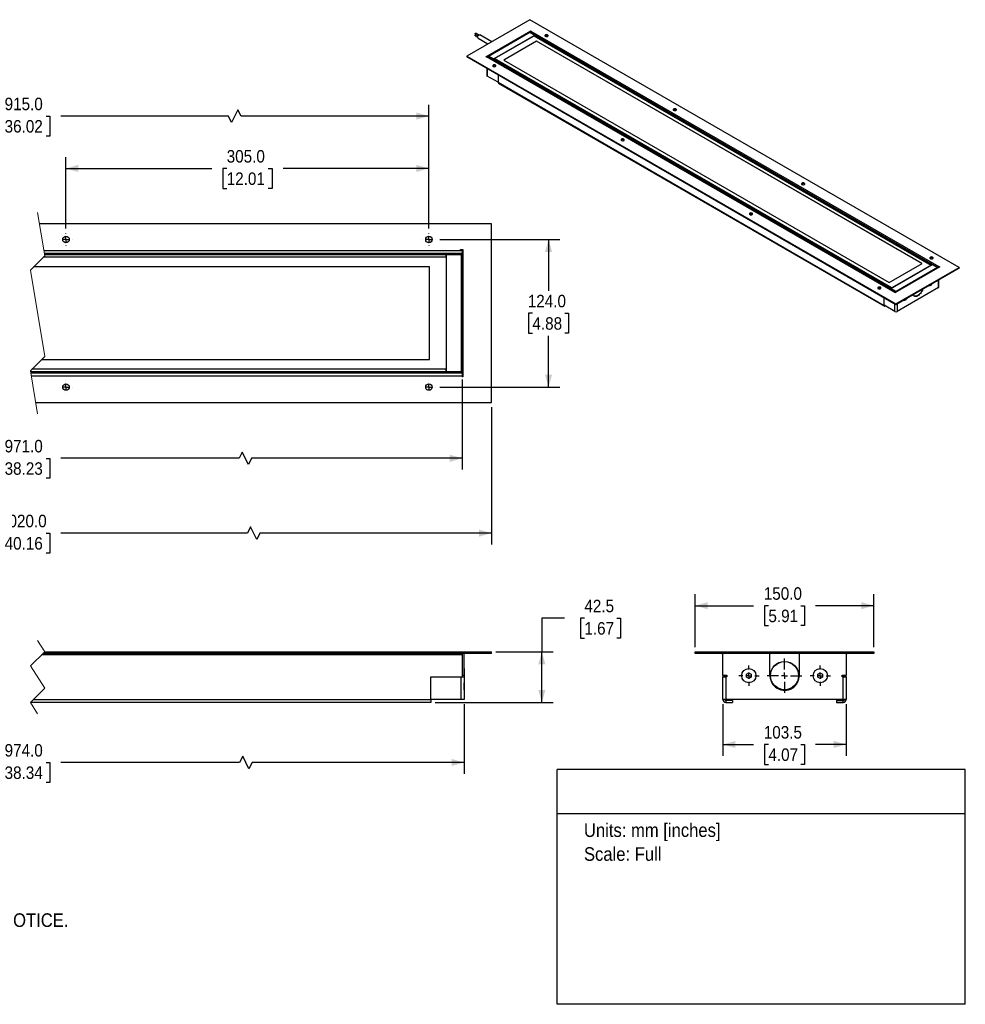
# Model space of a CAD drawing. Header units: millimetres. Extents: x 2 to 1295, y 0 to 827.
# Tile 2 of 2: x 501 to 1295, y 0 to 827. Entities that reach past the tile are written whole.
import ezdxf
from ezdxf.enums import TextEntityAlignment as Align

# ---------------------------------------------------------------- set-up
doc = ezdxf.new("R2010")
doc.units = ezdxf.units.MM
doc.header["$LTSCALE"] = 3
for name, pattern in [('SLD-Center', [19.05, 15.24, -1.27, 1.27, -1.27]), ('SLD-Dashed', [5.08, 2.54, 2.54]), ('SLD-Solid', [0])]:
    doc.linetypes.add(name, pattern=pattern)
doc.layers.add('CENTER', color=40, linetype='SLD-Center')
doc.layers.add('DIMENSIONS', color=140, linetype='SLD-Solid', lineweight=25)
doc.layers.add('TEXT', color=140, linetype='SLD-Solid', lineweight=25)
doc.layers.add('SLD-DEFPOINTS', color=7, linetype='Continuous', plot=False)
doc.layers.get('SLD-DEFPOINTS').off()
doc.styles.add('SLDTEXTSTYLE0', font='GOTHIC.TTF', dxfattribs={"width": 0.913})
doc.dimstyles.new('SLDDIMSTYLE0', dxfattribs={"dimtxt": 10.5, "dimasz": 10.5, "dimexe": 0, "dimexo": 0.0625, "dimgap": 2.625, "dimtad": 0, "dimtih": 1, "dimtoh": 1, "dimdec": 1, "dimrnd": 1e-09, "dimzin": 12, "dimdsep": 46, "dimtxsty": 'SLDTEXTSTYLE0', "dimsah": 1, "dimcen": 0.09, "dimadec": 0, "dimazin": 3, "dimtfac": 1, "dimtdec": 1, "dimtofl": 0, "dimtmove": 0, "dimatfit": 3, "dimfxl": 0, "dimfrac": 2, "dimtolj": 1, "dimtzin": 12, "dimarcsym": 0})
doc.dimstyles.new('SLDDIMSTYLE1', dxfattribs={"dimtxt": 10.5, "dimasz": 10.5, "dimexe": 0, "dimexo": 0.0625, "dimgap": 2.625, "dimtad": 0, "dimtih": 1, "dimtoh": 1, "dimdec": 1, "dimrnd": 1e-09, "dimzin": 4, "dimdsep": 46, "dimtxsty": 'SLDTEXTSTYLE0', "dimsah": 1, "dimcen": 0.09, "dimadec": 0, "dimazin": 1, "dimtfac": 1, "dimtdec": 1, "dimtofl": 0, "dimtmove": 0, "dimatfit": 3, "dimfxl": 0, "dimfrac": 2, "dimtolj": 1, "dimtzin": 12, "dimarcsym": 0})

# ---------------------------------------------------------------- blocks, each defined once
blk = doc.blocks.new('SW_NOTE_0')
at = {"layer": 'TEXT', "color": 0, "insert": (0, 14.6), "char_height": 11.43, "attachment_point": 1, "style": 'SLDTEXTSTYLE0'}
blk.add_mtext('Units: mm [inches]', dxfattribs=at)
blk = doc.blocks.new('SW_NOTE_0_1')
at = {"layer": 'TEXT', "color": 0, "insert": (0, 14.6), "char_height": 11.43, "attachment_point": 1, "style": 'SLDTEXTSTYLE0'}
blk.add_mtext('Scale: Full', dxfattribs=at)
blk = doc.blocks.new('Block1')
at = {"layer": 'TEXT'}
for p, q in [((1295.4, 197.28), (952.5, 197.28)), ((952.5, 0), (952.5, 197.28)), ((1295.4, 0), (1295.4, 197.28)), ((952.5, 160.18), (1295.4, 160.18)), ((1295.4, 0), (952.5, 0))]:
    blk.add_line(p, q, dxfattribs=at)
at = {"layer": 'TEXT', "color": 140}
for name, p in [('SW_NOTE_0', (974.96, 137.4)), ('SW_NOTE_0_1', (974.96, 117.37))]:
    blk.add_blockref(name, p, dxfattribs=at)
at = {"layer": 'TEXT', "color": 140, "style": 'SLDTEXTSTYLE0', "width": 0.913, "flags": 2}
for tag, height, p in [('AUTOATTR0', 12.7, (1071.55, 170.12)), ('AUTOATTR1_0', 14.29, (988.7, 89.65)), ('AUTOATTR1_1', 14.29, (999.69, 71.17)), ('AUTOATTR1_2', 14.29, (1093.3, 52.7))]:
    blk.add_attdef(tag, text='', height=height, dxfattribs=at).set_placement(p, align=Align.BOTTOM_LEFT)
blk = doc.blocks.new('SW_NOTE_0_2')
at = {"layer": 'TEXT', "color": 0, "char_height": 11.43, "attachment_point": 1, "style": 'SLDTEXTSTYLE0'}
for s, insert in [('NOTES:', (0, 14.6)), ('  1. DIMENSIONS CAN BE CHANGED BY MANUFACTURER WITHOUT NOTICE.', (0, -14.96)), ('  2. DIMENSIONS DO NOT IMPLY TOLERANCE.', (0, -44.52))]:
    blk.add_mtext(s, dxfattribs=dict(at, insert=insert))
blk = doc.blocks.new('_D')
at = {"layer": 'DIMENSIONS'}
for p, q in [((958.64, 324.41), (939.59, 324.41)), ((939.59, 324.41), (939.59, 296.09)), ((975.3, 324.33), (972.1, 324.33)), ((972.1, 324.33), (972.1, 307.66)), ((1002.46, 324.33), (1005.66, 324.33)), ((1005.66, 324.33), (1005.66, 307.66)), ((972.1, 307.66), (975.3, 307.66)), ((1005.66, 307.66), (1002.46, 307.66)), ((901.04, 296.09), (949.12, 296.09)), ((939.59, 253.59), (939.59, 296.09)), ((850.04, 253.59), (949.12, 253.59))]:
    blk.add_line(p, q, dxfattribs=at)
for points in [[(939.59, 296.09), (936.59, 285.59), (942.59, 285.59)], [(939.59, 253.59), (942.59, 264.09), (936.59, 264.09)]]:
    blk.add_solid(points, dxfattribs=at)
at = {"layer": 'DIMENSIONS', "char_height": 10.5, "attachment_point": 1, "style": 'SLDTEXTSTYLE0'}
for s, insert in [('42.5', (975.3, 339.87)), ('1.67', (975.3, 321.07))]:
    blk.add_mtext(s, dxfattribs=dict(at, insert=insert))
blk = doc.blocks.new('_D_1')
at = {"layer": 'DIMENSIONS'}
for p, q in [((137.01, 252.28), (137.01, 193.63)), ((874.19, 252.28), (874.19, 193.63)), ((688.2, 208.41), (685.57, 203.16)), ((693.45, 197.91), (688.2, 208.41)), ((137.01, 203.16), (475.74, 203.16)), ((488.15, 203.08), (484.95, 203.08)), ((484.95, 203.08), (484.95, 186.41)), ((523.06, 203.08), (526.26, 203.08)), ((526.26, 203.08), (526.26, 186.41)), ((685.57, 203.16), (535.46, 203.16)), ((696.07, 203.16), (693.45, 197.91)), ((874.19, 203.16), (696.07, 203.16)), ((484.95, 186.41), (488.15, 186.41)), ((526.26, 186.41), (523.06, 186.41))]:
    blk.add_line(p, q, dxfattribs=at)
for points in [[(137.01, 203.16), (147.51, 200.16), (147.51, 206.16)], [(874.19, 203.16), (863.69, 206.16), (863.69, 200.16)]]:
    blk.add_solid(points, dxfattribs=at)
at = {"layer": 'DIMENSIONS', "char_height": 10.5, "attachment_point": 1, "style": 'SLDTEXTSTYLE0'}
for s, insert in [('974.0', (488.15, 218.62)), ('38.34', (488.15, 199.82))]:
    blk.add_mtext(s, dxfattribs=dict(at, insert=insert))
blk = doc.blocks.new('_D_3')
at = {"layer": 'DIMENSIONS'}
for p, q in [((1068.51, 299.9), (1068.51, 344.42)), ((1218.51, 299.9), (1218.51, 344.42)), ((1068.51, 334.89), (1117.53, 334.89)), ((1129.94, 334.81), (1126.74, 334.81)), ((1126.74, 334.81), (1126.74, 318.14)), ((1157.09, 334.81), (1160.29, 334.81)), ((1160.29, 334.81), (1160.29, 318.14)), ((1218.51, 334.89), (1169.5, 334.89)), ((1126.74, 318.14), (1129.94, 318.14)), ((1160.29, 318.14), (1157.09, 318.14))]:
    blk.add_line(p, q, dxfattribs=at)
for points in [[(1068.51, 334.89), (1079.01, 331.89), (1079.01, 337.89)], [(1218.51, 334.89), (1208.01, 337.89), (1208.01, 331.89)]]:
    blk.add_solid(points, dxfattribs=at)
at = {"layer": 'DIMENSIONS', "char_height": 10.5, "attachment_point": 1, "style": 'SLDTEXTSTYLE0'}
for s, insert in [('150.0', (1126.06, 350.36)), ('5.91', (1129.94, 331.55))]:
    blk.add_mtext(s, dxfattribs=dict(at, insert=insert))
blk = doc.blocks.new('_D_4')
at = {"layer": 'DIMENSIONS'}
for p, q in [((1091.76, 252.28), (1091.76, 208.79)), ((1195.26, 252.28), (1195.26, 208.79)), ((1091.76, 218.32), (1117.53, 218.32)), ((1129.94, 218.24), (1126.74, 218.24)), ((1126.74, 218.24), (1126.74, 201.57)), ((1157.09, 218.24), (1160.29, 218.24)), ((1160.29, 218.24), (1160.29, 201.57)), ((1195.26, 218.32), (1169.5, 218.32)), ((1126.74, 201.57), (1129.94, 201.57)), ((1160.29, 201.57), (1157.09, 201.57))]:
    blk.add_line(p, q, dxfattribs=at)
for points in [[(1091.76, 218.32), (1102.26, 215.32), (1102.26, 221.32)], [(1195.26, 218.32), (1184.76, 221.32), (1184.76, 215.32)]]:
    blk.add_solid(points, dxfattribs=at)
at = {"layer": 'DIMENSIONS', "char_height": 10.5, "attachment_point": 1, "style": 'SLDTEXTSTYLE0'}
for s, insert in [('103.5', (1126.06, 233.78)), ('4.07', (1129.94, 214.98))]:
    blk.add_mtext(s, dxfattribs=dict(at, insert=insert))
blk = doc.blocks.new('SW_CENTERMARKSYMBOL_0')
at = {"layer": 'CENTER', "color": 0}
for p, q in [((0, 5.08), (0, 8.54)), ((-5.08, 0), (-8.54, 0)), ((0, 0), (-2.54, 0)), ((0, 0), (0, 2.54)), ((0, 0), (0, -2.54)), ((0, 0), (2.54, 0)), ((5.08, 0), (8.54, 0)), ((0, -5.08), (0, -8.54))]:
    blk.add_line(p, q, dxfattribs=at)
blk = doc.blocks.new('SW_CENTERMARKSYMBOL_1')
at = {"layer": 'CENTER', "color": 0}
for p, q in [((0, 5.08), (0, 14.54)), ((-5.08, 0), (-14.54, 0)), ((0, 0), (-2.54, 0)), ((0, 0), (0, 2.54)), ((0, 0), (0, -2.54)), ((0, 0), (2.54, 0)), ((5.08, 0), (14.54, 0)), ((0, -5.08), (0, -14.54))]:
    blk.add_line(p, q, dxfattribs=at)
blk = doc.blocks.new('SW_CENTERMARKSYMBOL_2')
at = {"layer": 'CENTER', "color": 0}
for p, q in [((0, 5.08), (0, 8.54)), ((-5.08, 0), (-8.54, 0)), ((0, 0), (-2.54, 0)), ((0, 0), (0, 2.54)), ((0, 0), (0, -2.54)), ((0, 0), (2.54, 0)), ((5.08, 0), (8.54, 0)), ((0, -5.08), (0, -8.54))]:
    blk.add_line(p, q, dxfattribs=at)
blk = doc.blocks.new('_D_5')
at = {"layer": 'DIMENSIONS'}
for p, q in [((114.01, 501.77), (114.01, 386.3)), ((897.23, 501.77), (897.23, 386.3)), ((694.84, 401.07), (692.21, 395.82)), ((700.09, 390.57), (694.84, 401.07)), ((114.01, 395.82), (475.76, 395.82)), ((488.16, 395.74), (484.97, 395.74)), ((484.97, 395.74), (484.97, 379.07)), ((523.08, 395.74), (526.28, 395.74)), ((526.28, 395.74), (526.28, 379.07)), ((692.21, 395.82), (535.48, 395.82)), ((702.71, 395.82), (700.09, 390.57)), ((897.23, 395.82), (702.71, 395.82)), ((484.97, 379.07), (488.16, 379.07)), ((526.28, 379.07), (523.08, 379.07))]:
    blk.add_line(p, q, dxfattribs=at)
for points in [[(114.01, 395.82), (124.51, 392.82), (124.51, 398.82)], [(897.23, 395.82), (886.73, 398.82), (886.73, 392.82)]]:
    blk.add_solid(points, dxfattribs=at)
at = {"layer": 'DIMENSIONS', "char_height": 10.5, "attachment_point": 1, "style": 'SLDTEXTSTYLE0'}
for s, insert in [('1020.0', (484.29, 411.29)), ('40.16', (488.16, 392.48))]:
    blk.add_mtext(s, dxfattribs=dict(at, insert=insert))
blk = doc.blocks.new('_D_6')
at = {"layer": 'DIMENSIONS'}
for p, q in [((138.51, 524.02), (138.51, 449.17)), ((872.69, 525.02), (872.69, 449.17)), ((687.81, 463.94), (685.19, 458.69)), ((693.06, 453.44), (687.81, 463.94)), ((138.51, 458.69), (475.74, 458.69)), ((488.15, 458.61), (484.95, 458.61)), ((484.95, 458.61), (484.95, 441.94)), ((523.06, 458.61), (526.26, 458.61)), ((526.26, 458.61), (526.26, 441.94)), ((685.19, 458.69), (535.46, 458.69)), ((695.69, 458.69), (693.06, 453.44)), ((872.69, 458.69), (695.69, 458.69)), ((484.95, 441.94), (488.15, 441.94)), ((526.26, 441.94), (523.06, 441.94))]:
    blk.add_line(p, q, dxfattribs=at)
for points in [[(138.51, 458.69), (149.01, 455.69), (149.01, 461.69)], [(872.69, 458.69), (862.19, 461.69), (862.19, 455.69)]]:
    blk.add_solid(points, dxfattribs=at)
at = {"layer": 'DIMENSIONS', "char_height": 10.5, "attachment_point": 1, "style": 'SLDTEXTSTYLE0'}
for s, insert in [('971.0', (488.15, 474.16)), ('38.23', (488.15, 455.35))]:
    blk.add_mtext(s, dxfattribs=dict(at, insert=insert))
blk = doc.blocks.new('_D_7')
at = {"layer": 'DIMENSIONS'}
for p, q in [((166.51, 651.68), (166.51, 755.71)), ((844.73, 651.68), (844.73, 755.71)), ((166.51, 746.18), (475.76, 746.18)), ((488.16, 746.1), (484.97, 746.1)), ((484.97, 746.1), (484.97, 729.43)), ((523.08, 746.1), (526.28, 746.1)), ((526.28, 746.1), (526.28, 729.43)), ((676.31, 746.18), (535.48, 746.18)), ((678.93, 740.93), (676.31, 746.18)), ((684.18, 751.43), (678.93, 740.93)), ((686.81, 746.18), (684.18, 751.43)), ((844.73, 746.18), (686.81, 746.18)), ((484.97, 729.43), (488.16, 729.43)), ((526.28, 729.43), (523.08, 729.43))]:
    blk.add_line(p, q, dxfattribs=at)
for points in [[(166.51, 746.18), (177.01, 743.18), (177.01, 749.18)], [(844.73, 746.18), (834.23, 749.18), (834.23, 743.18)]]:
    blk.add_solid(points, dxfattribs=at)
at = {"layer": 'DIMENSIONS', "char_height": 10.5, "attachment_point": 1, "style": 'SLDTEXTSTYLE0'}
for s, insert in [('915.0', (488.16, 761.65)), ('36.02', (488.16, 742.85))]:
    blk.add_mtext(s, dxfattribs=dict(at, insert=insert))
blk = doc.blocks.new('_D_8')
at = {"layer": 'DIMENSIONS'}
for p, q in [((853.83, 642.58), (954.75, 642.58)), ((945.23, 642.58), (945.23, 599.46)), ((931.65, 580.5), (928.45, 580.5)), ((928.45, 580.5), (928.45, 563.83)), ((958.81, 580.5), (962, 580.5)), ((962, 580.5), (962, 563.83)), ((928.45, 563.83), (931.65, 563.83)), ((962, 563.83), (958.81, 563.83)), ((945.23, 518.58), (945.23, 561.69)), ((853.83, 518.58), (954.75, 518.58))]:
    blk.add_line(p, q, dxfattribs=at)
for points in [[(945.23, 642.58), (942.23, 632.08), (948.23, 632.08)], [(945.23, 518.58), (948.23, 529.08), (942.23, 529.08)]]:
    blk.add_solid(points, dxfattribs=at)
at = {"layer": 'DIMENSIONS', "char_height": 10.5, "attachment_point": 1, "style": 'SLDTEXTSTYLE0'}
for s, insert in [('124.0', (927.77, 596.04)), ('4.88', (931.65, 577.24))]:
    blk.add_mtext(s, dxfattribs=dict(at, insert=insert))
blk = doc.blocks.new('_D_11')
at = {"layer": 'DIMENSIONS'}
for p, q in [((539.73, 651.68), (539.73, 711.72)), ((844.73, 651.68), (844.73, 711.72)), ((539.73, 702.2), (662.37, 702.2)), ((674.77, 702.11), (671.57, 702.11)), ((671.57, 702.11), (671.57, 685.45)), ((709.68, 702.11), (712.88, 702.11)), ((712.88, 702.11), (712.88, 685.45)), ((844.73, 702.2), (722.09, 702.2)), ((671.57, 685.45), (674.77, 685.45)), ((712.88, 685.45), (709.68, 685.45))]:
    blk.add_line(p, q, dxfattribs=at)
for points in [[(539.73, 702.2), (550.23, 699.2), (550.23, 705.2)], [(844.73, 702.2), (834.23, 705.2), (834.23, 699.2)]]:
    blk.add_solid(points, dxfattribs=at)
at = {"layer": 'DIMENSIONS', "char_height": 10.5, "attachment_point": 1, "style": 'SLDTEXTSTYLE0'}
for s, insert in [('305.0', (674.77, 717.66)), ('12.01', (674.77, 698.86))]:
    blk.add_mtext(s, dxfattribs=dict(at, insert=insert))
blk = doc.blocks.new('SW_CENTERMARKSYMBOL_7')
at = {"layer": 'CENTER', "color": 0}
for p, q in [((-5.08, 0), (-5.29, 0)), ((0, 0), (-2.54, 0)), ((0, 5.08), (0, 5.29)), ((0, 0), (0, 2.54)), ((0, 0), (0, -2.54)), ((0, 0), (2.54, 0)), ((5.08, 0), (5.29, 0)), ((0, -5.08), (0, -5.29))]:
    blk.add_line(p, q, dxfattribs=at)
blk = doc.blocks.new('SW_CENTERMARKSYMBOL_8')
at = {"layer": 'CENTER', "color": 0}
for p, q in [((-5.08, 0), (-5.29, 0)), ((0, 0), (-2.54, 0)), ((0, 5.08), (0, 5.29)), ((0, 0), (0, 2.54)), ((0, 0), (0, -2.54)), ((0, 0), (2.54, 0)), ((5.08, 0), (5.29, 0)), ((0, -5.08), (0, -5.29))]:
    blk.add_line(p, q, dxfattribs=at)
blk = doc.blocks.new('SW_CENTERMARKSYMBOL_9')
at = {"layer": 'CENTER', "color": 0}
for p, q in [((-5.08, 0), (-5.29, 0)), ((0, 0), (-2.54, 0)), ((0, 5.08), (0, 5.29)), ((0, 0), (0, 2.54)), ((0, 0), (0, -2.54)), ((0, 0), (2.54, 0)), ((5.08, 0), (5.29, 0)), ((0, -5.08), (0, -5.29))]:
    blk.add_line(p, q, dxfattribs=at)
blk = doc.blocks.new('SW_CENTERMARKSYMBOL_10')
at = {"layer": 'CENTER', "color": 0}
for p, q in [((-5.08, 0), (-5.29, 0)), ((0, 0), (-2.54, 0)), ((0, 5.08), (0, 5.29)), ((0, 0), (0, 2.54)), ((0, 0), (0, -2.54)), ((0, 0), (2.54, 0)), ((5.08, 0), (5.29, 0)), ((0, -5.08), (0, -5.29))]:
    blk.add_line(p, q, dxfattribs=at)

msp = doc.modelspace()

# ---------------------------------------------------------------- linework, layer by layer
for p, q in [((929.52, 827.18), (876.48, 796.56)), ((1290.14, 618.99), (929.52, 827.18)), ((883.65, 814.95), (885.97, 813.61)), ((883.65, 813.64), (885.61, 812.5)), ((886.72, 814.38), (884.17, 815.85)), ((885.92, 813.53), (884.17, 814.54)), ((885.94, 811.71), (894.33, 806.86)), ((897.53, 808.71), (887.54, 814.48)), ((892.57, 796.05), (930.4, 817.89)), ((929.61, 816.82), (893.73, 796.11)), ((894.62, 796.6), (929.41, 816.69)), ((932.98, 813.73), (899.77, 794.55)), ((899.82, 794.52), (933.05, 813.71)), ((929.41, 816.69), (933.64, 814.25)), ((933.76, 814.3), (929.6, 816.7)), ((930.31, 817.63), (930.58, 817.79)), ((930.31, 817.63), (1273.08, 619.76)), ((930.4, 817.89), (930.58, 817.79)), ((930.4, 817.89), (930.4, 817.69)), ((933.67, 814.27), (932.88, 813.81)), ((932.88, 813.81), (932.88, 813.79)), ((1266.81, 621.03), (932.88, 813.81)), ((933.05, 813.71), (1266.81, 621.03)), ((933.67, 814.27), (1267.6, 621.49)), ((1267.79, 621.51), (933.86, 814.29)), ((907.18, 803.85), (907.16, 803.86)), ((935.17, 809.22), (907.6, 793.3)), ((935.17, 809.17), (907.63, 793.27)), ((909.15, 804.99), (909.14, 805)), ((915.46, 808.63), (915.46, 808.65)), ((915.82, 808.86), (915.83, 808.85)), ((1259.03, 622.26), (935.17, 809.22)), ((935.17, 809.17), (935.17, 809.22)), ((1258.99, 622.24), (935.17, 809.17)), ((876.48, 796.56), (876.48, 795.95)), ((876.48, 796.56), (1237.11, 588.38)), ((1237.11, 587.76), (876.48, 795.95)), ((892.75, 795.95), (892.57, 796.05)), ((892.75, 795.95), (893.01, 796.1)), ((1236.31, 597.92), (893.01, 796.1)), ((1236.86, 598.03), (893.64, 796.16)), ((893.91, 796.01), (894.36, 796.26)), ((894.36, 796.35), (894.36, 796.14)), ((894.36, 795.75), (894.36, 796.14)), ((894.36, 796.14), (898.58, 793.7)), ((894.45, 796.5), (894.62, 796.6)), ((898.85, 794.16), (894.62, 796.6)), ((899.64, 794.62), (898.85, 794.16)), ((1232.78, 601.39), (898.85, 794.16)), ((1233.57, 601.85), (899.64, 794.62)), ((1233.57, 601.85), (899.82, 794.52)), ((893.35, 786.21), (893.35, 780.28)), ((893.72, 786), (893.72, 779.77)), ((898.58, 793.7), (1232.51, 600.93)), ((898.58, 793.7), (898.58, 793.31)), ((907.6, 793.3), (1231.45, 606.34)), ((902.74, 774.57), (893.72, 779.77)), ((902.74, 780.79), (902.74, 774.57)), ((902.74, 774.57), (1227.3, 587.2)), ((903, 773.99), (1227.56, 586.63)), ((897.23, 655.58), (517.4, 655.58)), ((897.23, 505.58), (897.23, 655.58)), ((521.09, 633.33), (871.23, 633.33)), ((872.69, 630.83), (521.5, 630.83)), ((859.23, 630.58), (521.54, 630.58)), ((521.66, 629.83), (859.23, 629.83)), ((846.23, 630.58), (846.23, 630.83)), ((859.23, 629.83), (859.23, 630.58)), ((859.23, 630.33), (859.43, 630.53)), ((859.23, 627.58), (859.23, 629.83)), ((859.43, 629.78), (859.23, 629.78)), ((859.43, 629.78), (859.43, 630.53)), ((871.73, 630.53), (859.43, 630.53)), ((859.43, 629.78), (871.73, 629.78)), ((859.43, 531.38), (859.43, 629.78)), ((871.23, 634.08), (873.23, 634.08)), ((871.23, 633.33), (871.23, 634.08)), ((871.23, 633.33), (872.73, 633.33)), ((871.73, 630.53), (871.73, 629.78)), ((872.23, 630.03), (871.73, 630.53)), ((871.73, 629.78), (871.73, 531.38)), ((872.23, 629.78), (871.73, 629.78)), ((872.23, 629.78), (872.23, 630.03)), ((872.23, 531.38), (872.23, 629.78)), ((872.69, 631.03), (872.69, 592.82)), ((872.73, 633.33), (872.73, 631.03)), ((872.73, 632.33), (873.23, 632.33)), ((873.23, 634.08), (873.23, 527.08)), ((859.23, 627.58), (520.57, 627.58)), ((859.23, 627.58), (859.23, 533.58)), ((1231.45, 606.34), (1259.03, 622.26)), ((1232.87, 601.34), (1267.66, 621.42)), ((1266.81, 621.03), (1233.57, 601.85)), ((1266.81, 621.03), (1267.6, 621.49)), ((1266.81, 620.93), (1266.81, 621.03)), ((1267.66, 621.42), (1272.01, 618.91)), ((1272.19, 618.93), (1267.84, 621.44)), ((845.23, 619.58), (512.57, 619.58)), ((845.23, 541.58), (845.23, 619.58)), ((872.69, 615.08), (872.23, 614.61)), ((1274.06, 619.5), (1236.23, 597.66)), ((1237.11, 588.38), (1290.14, 618.99)), ((1290.14, 618.38), (1237.11, 587.76)), ((1272.01, 618.91), (1237.22, 598.83)), ((1237.39, 598.52), (1272.18, 618.6)), ((1272.18, 618.6), (1272.01, 618.91)), ((1272.27, 618.55), (1272.27, 618.76)), ((1272.27, 618.55), (1272.27, 618.47)), ((1273.08, 619.76), (1273.35, 619.91)), ((1273.08, 619.76), (1273.61, 619.45)), ((1273.35, 619.91), (1274.06, 619.5)), ((1273.35, 619.91), (1273.35, 619.6)), ((1273.61, 619.25), (1273.61, 619.45)), ((1290.14, 618.99), (1290.14, 618.38)), ((872.23, 606.54), (872.69, 606.08)), ((1272.89, 602.11), (1272.89, 608.42)), ((1273.26, 602.62), (1273.26, 608.63)), ((1232.51, 600.54), (1232.51, 600.93)), ((1232.6, 600.96), (1232.6, 600.88)), ((1232.6, 600.88), (1236.95, 598.37)), ((1232.6, 600.48), (1232.6, 600.88)), ((1232.78, 601.39), (1233.57, 601.85)), ((1232.8, 601.3), (1232.87, 601.34)), ((1237.22, 598.83), (1232.87, 601.34)), ((1233.57, 601.85), (1233.57, 601.75)), ((1236.31, 597.92), (1236.05, 597.77)), ((1236.23, 597.66), (1236.05, 597.77)), ((1237.3, 598.37), (1236.95, 598.37)), ((1236.95, 598.37), (1236.95, 598.08)), ((1237.22, 598.83), (1237.39, 598.52)), ((1237.3, 598.29), (1237.3, 598.37)), ((1272.89, 602.11), (1238.07, 582)), ((1264.69, 603.69), (1264.69, 603.68)), ((873.23, 592.58), (872.23, 592.58)), ((872.69, 592.82), (873.23, 592.82)), ((872.69, 592.58), (872.69, 592.82)), ((1227.28, 587.21), (1227.28, 593.44)), ((1227.3, 587.2), (1227.3, 593.43)), ((1236.3, 582), (1236.3, 588.23)), ((1237.11, 587.76), (1237.11, 588.38)), ((1238.07, 588.32), (1238.07, 582)), ((1243.48, 591.44), (1243.48, 591.44)), ((1251.87, 595.38), (1252.42, 595.06)), ((1252.16, 595.09), (1252.59, 594.97)), ((1255.42, 595.36), (1255.49, 595.4)), ((1236.3, 582), (1227.28, 587.21)), ((1228.18, 586.69), (1228.18, 586.69)), ((1228.18, 586.69), (1228.18, 586.69)), ((872.23, 568.58), (873.23, 568.58)), ((872.69, 568.33), (872.69, 568.58)), ((873.23, 568.33), (872.69, 568.33)), ((872.69, 568.33), (872.69, 530.12)), ((872.69, 555.08), (872.23, 554.61)), ((872.23, 546.54), (872.69, 546.08)), ((519.09, 541.58), (845.23, 541.58)), ((859.23, 531.33), (509.99, 531.33)), ((510.12, 530.58), (859.23, 530.58)), ((872.69, 530.33), (510.16, 530.33)), ((859.23, 533.58), (511.09, 533.58)), ((846.23, 530.58), (846.23, 530.33)), ((859.23, 531.33), (859.23, 533.58)), ((859.23, 531.38), (859.43, 531.38)), ((859.23, 530.58), (859.23, 531.33)), ((859.23, 530.83), (859.43, 530.63)), ((871.73, 531.38), (859.43, 531.38)), ((859.43, 530.63), (859.43, 531.38)), ((859.43, 530.63), (871.73, 530.63)), ((871.73, 531.38), (872.23, 531.38)), ((871.73, 531.38), (871.73, 530.63)), ((872.23, 531.13), (871.73, 530.63)), ((872.23, 531.13), (872.23, 531.38)), ((872.73, 530.12), (872.73, 527.83)), ((872.73, 527.83), (510.57, 527.83)), ((873.23, 528.83), (872.73, 528.83)), ((872.73, 527.83), (872.73, 527.08)), ((873.23, 527.08), (872.73, 527.08)), ((514.25, 505.58), (897.23, 505.58)), ((872.73, 293.59), (519.19, 293.59)), ((897.23, 294.59), (520.19, 294.59)), ((521.69, 296.09), (897.23, 296.09)), ((872.69, 293.59), (872.69, 276.59)), ((872.73, 294.59), (872.73, 293.59)), ((872.73, 293.59), (872.73, 275.09)), ((874.19, 276.59), (874.19, 294.59)), ((897.23, 294.59), (897.23, 296.09)), ((1068.51, 294.59), (1068.51, 296.09)), ((1068.51, 296.09), (1218.51, 296.09)), ((1218.51, 294.59), (1068.51, 294.59)), ((1091.76, 276.59), (1091.76, 294.59)), ((1131.27, 276.34), (1131.27, 294.59)), ((1155.75, 294.59), (1155.75, 276.59)), ((1195.26, 294.59), (1195.26, 276.59)), ((1218.51, 296.09), (1218.51, 294.59)), ((874.23, 287.89), (874.19, 287.93)), ((874.49, 282.09), (874.19, 282.09)), ((874.23, 282.09), (874.23, 287.89)), ((874.49, 276.09), (874.49, 282.09)), ((846.19, 275.09), (871.69, 275.09)), ((846.19, 256.09), (846.19, 275.09)), ((846.23, 275.09), (872.73, 275.09)), ((846.23, 256.09), (846.23, 275.09)), ((871.69, 256.09), (871.69, 275.09)), ((872.69, 276.59), (874.19, 276.59)), ((872.73, 275.09), (874.19, 275.09)), ((874.19, 276.59), (874.19, 275.09)), ((874.19, 275.09), (874.19, 256.09)), ((874.49, 270.09), (874.49, 276.09)), ((1091.76, 276.59), (1095.01, 276.59)), ((1091.76, 276.59), (1091.76, 275.09)), ((1091.76, 256.09), (1091.76, 275.09)), ((1091.76, 275.09), (1091.99, 275.09)), ((1091.99, 275.09), (1094.26, 275.09)), ((1093.26, 275.09), (1093.26, 276.59)), ((1093.51, 275.09), (1093.51, 276.59)), ((1093.56, 276.59), (1093.56, 275.09)), ((1094.06, 275.09), (1094.06, 276.59)), ((1094.26, 275.09), (1094.26, 256.09)), ((1095.01, 275.09), (1094.26, 275.09)), ((1095.01, 276.59), (1095.01, 275.09)), ((1111.51, 277.25), (1113.51, 278.4)), ((1111.51, 274.94), (1111.51, 277.25)), ((1113.51, 273.78), (1111.51, 274.94)), ((1113.51, 278.4), (1115.51, 277.25)), ((1115.51, 274.94), (1113.51, 273.78)), ((1115.51, 277.25), (1115.51, 274.94)), ((1171.51, 277.25), (1173.51, 278.4)), ((1171.51, 274.94), (1171.51, 277.25)), ((1173.51, 273.78), (1171.51, 274.94)), ((1173.51, 278.4), (1175.51, 277.25)), ((1175.51, 274.94), (1173.51, 273.78)), ((1175.51, 277.25), (1175.51, 274.94)), ((1192.01, 275.09), (1192.01, 276.59)), ((1192.01, 276.59), (1195.26, 276.59)), ((1192.76, 275.09), (1192.01, 275.09)), ((1192.76, 256.09), (1192.76, 275.09)), ((1192.76, 275.09), (1195.04, 275.09)), ((1192.96, 276.59), (1192.96, 275.09)), ((1193.46, 275.09), (1193.46, 276.59)), ((1193.51, 276.59), (1193.51, 275.09)), ((1193.76, 276.59), (1193.76, 275.09)), ((1195.04, 275.09), (1195.26, 275.09)), ((1195.26, 275.09), (1195.26, 276.59)), ((1195.26, 275.09), (1195.26, 256.09)), ((874.19, 270.09), (874.49, 270.09)), ((874.23, 264.29), (874.23, 270.09)), ((874.19, 264.25), (874.23, 264.29)), ((846.23, 253.59), (509.97, 253.59)), ((512.47, 256.09), (846.23, 256.09)), ((871.69, 256.09), (846.19, 256.09)), ((846.23, 256.09), (846.23, 253.59)), ((874.19, 256.09), (871.69, 256.09)), ((1094.26, 256.09), (1091.76, 256.09)), ((1192.76, 256.09), (1094.26, 256.09)), ((1099.76, 255.09), (1094.26, 255.09)), ((1094.26, 255.09), (1094.26, 253.59)), ((1094.26, 253.59), (1099.76, 253.59)), ((1099.76, 255.09), (1099.76, 253.59)), ((1187.26, 255.09), (1187.26, 253.59)), ((1187.26, 255.09), (1192.76, 255.09)), ((1187.26, 253.59), (1192.76, 253.59)), ((1195.26, 256.09), (1192.76, 256.09)), ((1192.76, 253.59), (1192.76, 255.09))]:
    msp.add_line(p, q)
at = {"color": 7, "linetype": 'SLD-Dashed', "lineweight": 18}
for p, q in [((515.83, 665.1), (521.83, 628.84)), ((521.83, 628.84), (509.83, 616.84)), ((509.83, 616.84), (521.83, 544.31)), ((521.83, 544.31), (509.83, 532.31)), ((509.83, 532.31), (515.83, 496.05)), ((515.83, 305.62), (521.83, 296.23)), ((521.83, 296.23), (509.83, 284.23)), ((509.83, 284.23), (521.83, 265.46)), ((521.83, 265.46), (509.83, 253.46)), ((509.83, 253.46), (515.83, 244.07))]:
    msp.add_line(p, q, dxfattribs=at)
at = {"flags": 128}
for points in [[(883.65, 814.95), (883.65, 814.95), (883.57, 815.04), (883.54, 815.19), (883.57, 815.37), (883.65, 815.55), (883.77, 815.71), (883.91, 815.83), (884.05, 815.88), (884.17, 815.85)], [(883.65, 813.64), (883.65, 813.64), (883.57, 813.73), (883.54, 813.88), (883.57, 814.05), (883.65, 814.24), (883.77, 814.4), (883.91, 814.51), (884.05, 814.56), (884.17, 814.54)], [(885.61, 812.44), (885.68, 812.93), (885.87, 813.43), (886.17, 813.9), (886.54, 814.27), (886.94, 814.49), (887.3, 814.55), (887.54, 814.48)], [(942.51, 814.37), (942.23, 814.13), (942.11, 813.84), (942.18, 813.56), (942.43, 813.3), (942.81, 813.11), (943.29, 813.02), (943.8, 813.03), (944.26, 813.15), (944.62, 813.36), (944.82, 813.63), (944.85, 813.92), (944.68, 814.19), (944.36, 814.42), (943.92, 814.56), (943.42, 814.6), (942.93, 814.53), (942.51, 814.37)], [(942.51, 813.76), (942.23, 813.52), (942.21, 813.5)], [(907.71, 804.16), (907.17, 803.85), (907.13, 803.82)], [(898.67, 789.06), (898.38, 788.82), (898.27, 788.54), (898.34, 788.25), (898.58, 787.99), (898.97, 787.81), (899.45, 787.71), (899.96, 787.73), (900.42, 787.84), (900.78, 788.05), (900.98, 788.32), (901, 788.61), (900.84, 788.88), (900.52, 789.11), (900.08, 789.25), (899.58, 789.29), (899.09, 789.22), (898.67, 789.06)], [(898.67, 788.45), (898.38, 788.21), (898.37, 788.19)], [(1050.34, 752.12), (1050.06, 751.88), (1049.94, 751.59), (1050.01, 751.3), (1050.26, 751.05), (1050.65, 750.86), (1051.13, 750.77), (1051.63, 750.78), (1052.09, 750.9), (1052.45, 751.11), (1052.66, 751.37), (1052.68, 751.67), (1052.52, 751.94), (1052.2, 752.17), (1051.75, 752.31), (1051.25, 752.35), (1050.76, 752.28), (1050.34, 752.12)], [(1050.34, 751.51), (1050.06, 751.26), (1050.05, 751.25)], [(1006.5, 726.81), (1006.22, 726.57), (1006.1, 726.28), (1006.17, 726), (1006.42, 725.74), (1006.81, 725.55), (1007.29, 725.46), (1007.79, 725.47), (1008.25, 725.59), (1008.61, 725.8), (1008.81, 726.07), (1008.84, 726.36), (1008.68, 726.63), (1008.35, 726.86), (1007.91, 727), (1007.41, 727.04), (1006.92, 726.97), (1006.5, 726.81)], [(1006.5, 726.2), (1006.22, 725.96), (1006.21, 725.94)], [(1158.18, 689.87), (1157.89, 689.63), (1157.78, 689.34), (1157.85, 689.05), (1158.09, 688.8), (1158.48, 688.61), (1158.96, 688.52), (1159.47, 688.53), (1159.93, 688.65), (1160.29, 688.86), (1160.49, 689.12), (1160.51, 689.41), (1160.35, 689.69), (1160.03, 689.92), (1159.59, 690.06), (1159.09, 690.1), (1158.6, 690.03), (1158.18, 689.87)], [(1158.18, 689.25), (1157.89, 689.01), (1157.88, 689)], [(1114.34, 664.56), (1114.05, 664.32), (1113.94, 664.03), (1114.01, 663.74), (1114.25, 663.49), (1114.64, 663.3), (1115.12, 663.21), (1115.63, 663.22), (1116.09, 663.34), (1116.44, 663.55), (1116.65, 663.81), (1116.67, 664.11), (1116.51, 664.38), (1116.19, 664.61), (1115.75, 664.75), (1115.25, 664.79), (1114.75, 664.72), (1114.34, 664.56)], [(1114.34, 663.95), (1114.05, 663.7), (1114.04, 663.69)], [(1266.01, 627.62), (1265.73, 627.37), (1265.61, 627.09), (1265.68, 626.8), (1265.93, 626.55), (1266.32, 626.36), (1266.79, 626.27), (1267.3, 626.28), (1267.76, 626.4), (1268.12, 626.61), (1268.32, 626.87), (1268.35, 627.16), (1268.19, 627.44), (1267.86, 627.66), (1267.42, 627.81), (1266.92, 627.85), (1266.43, 627.78), (1266.01, 627.62)], [(1266.01, 627), (1265.73, 626.76), (1265.72, 626.75)], [(1267.6, 621.49), (1267.66, 621.52), (1267.7, 621.53), (1267.75, 621.53), (1267.79, 621.51), (1267.82, 621.48), (1267.85, 621.44), (1267.85, 621.43)], [(1267.7, 605.42), (1267.55, 605.18), (1267.1, 604.59), (1266.59, 604.11), (1266.06, 603.76), (1265.54, 603.57), (1265.06, 603.56), (1264.69, 603.68)], [(1222.17, 602.31), (1221.89, 602.07), (1221.77, 601.78), (1221.84, 601.49), (1222.09, 601.24), (1222.47, 601.05), (1222.95, 600.96), (1223.46, 600.97), (1223.92, 601.09), (1224.28, 601.3), (1224.48, 601.56), (1224.51, 601.86), (1224.35, 602.13), (1224.02, 602.36), (1223.58, 602.5), (1223.08, 602.54), (1222.59, 602.47), (1222.17, 602.31)], [(1222.17, 601.69), (1221.89, 601.45), (1221.88, 601.44)], [(1259.5, 600.69), (1259.3, 600.06), (1258.87, 599.07), (1258.34, 598.12), (1257.72, 597.24), (1257.03, 596.45), (1256.29, 595.78), (1255.52, 595.25), (1254.76, 594.87), (1254.01, 594.67), (1253.31, 594.64), (1252.69, 594.79), (1252.14, 595.11), (1251.71, 595.59), (1251.46, 596.05)], [(1251.52, 596.08), (1251.75, 595.68), (1252.17, 595.23), (1252.7, 594.93), (1253.3, 594.79), (1253.97, 594.81), (1254.69, 595), (1255.42, 595.35), (1255.42, 595.36)], [(1259.35, 600.6), (1259.11, 599.89), (1258.69, 598.96), (1258.18, 598.07), (1257.58, 597.25), (1256.92, 596.51), (1256.22, 595.89), (1255.49, 595.4), (1254.77, 595.05), (1254.07, 594.86), (1253.41, 594.84), (1252.81, 594.97), (1252.3, 595.27), (1251.88, 595.72), (1251.64, 596.15)], [(1246.48, 593.18), (1246.33, 592.93), (1245.88, 592.34), (1245.38, 591.86), (1244.85, 591.52), (1244.32, 591.33), (1243.84, 591.31), (1243.48, 591.44)]]:
    msp.add_lwpolyline(points, dxfattribs=at)
for centre, radius in [((539.73, 642.58), 2.75), ((844.73, 642.58), 2.75), ((539.73, 518.58), 2.75), ((844.73, 518.58), 2.75), ((1113.51, 276.09), 6), ((1143.51, 276.09), 12), ((1143.51, 276.09), 11.8), ((1173.51, 276.09), 6)]:
    msp.add_circle(centre, radius)
for centre, radius, start, end in [((886.36, 812.34), 0.763, 172.40872, 236.18109), ((929.52, 816.53), 0.189, 65.69288, 125.61758), ((931.35, 816.02), 1.92, 122.65651, 158.6571), ((933.78, 814.11), 0.189, 65.69288, 125.61758), ((943.47, 812.2), 1.83, 45.36174, 121.6501), ((893.38, 795.59), 0.629, 65.69288, 125.61758), ((894.93, 796.12), 0.576, 122.60548, 177.39452), ((894.55, 796.34), 0.192, 122.60548, 177.39452), ((899.16, 793.68), 0.576, 122.60548, 177.39452), ((899.63, 786.89), 1.83, 45.36174, 121.6501), ((893.98, 780.34), 0.629, 185.6948, 245.62534), ((903.35, 774.5), 0.616, 173.70115, 234.98667), ((1051.3, 749.95), 1.83, 45.36174, 121.6501), ((1007.46, 724.63), 1.84, 46.15018, 121.49927), ((1159.14, 687.7), 1.83, 45.36174, 121.6501), ((1115.3, 662.38), 1.84, 46.15018, 121.49927), ((871.69, 629.83), 1, 0.0003, 90.00226), ((1266.97, 625.45), 1.83, 45.36174, 121.6501), ((1267.77, 621.27), 0.189, 65.69288, 125.61758), ((1272.11, 618.78), 0.164, 350.78596, 129.20329), ((1272.22, 618.56), 0.0546, 350.78596, 129.20329), ((1274.53, 617.96), 1.75, 121.74595, 146.04527), ((1223.13, 600.13), 1.84, 46.15018, 121.49927), ((1233.09, 600.9), 0.576, 122.60548, 177.39452), ((1233.18, 600.85), 0.576, 122.60548, 177.39452), ((1233.02, 600.94), 0.423, 122.60548, 177.39452), ((1236.7, 597.36), 0.673, 77.23874, 124.54267), ((1237.53, 598.34), 0.576, 122.60548, 177.39452), ((1237.5, 598.36), 0.192, 122.60548, 177.39452), ((1272.63, 602.68), 0.629, 294.37466, 354.3052), ((1227.84, 587.11), 0.546, 170.78596, 309.20329), ((1237.18, 583.71), 1.92, 242.60967, 297.39033), ((871.69, 531.33), 1, 269.99774, 359.9997), ((1090.76, 293.59), 1, 0, 90), ((1196.26, 293.59), 1, 90, 180), ((1143.51, 276.09), 12.25, 178.83062, 2.33818), ((1094.26, 256.09), 2.5, 180, 270), ((1094.26, 256.09), 1, 180, 270), ((1192.76, 256.09), 1, 270, 0), ((1192.76, 256.09), 2.5, 270, 0)]:
    msp.add_arc(centre, radius, start, end)

# ---------------------------------------------------------------- block references
at = {"layer": 'CENTER'}
for name, p in [('SW_CENTERMARKSYMBOL_9', (539.73, 642.58)), ('SW_CENTERMARKSYMBOL_8', (844.73, 642.58)), ('SW_CENTERMARKSYMBOL_10', (539.73, 518.58)), ('SW_CENTERMARKSYMBOL_7', (844.73, 518.58)), ('SW_CENTERMARKSYMBOL_1', (1143.51, 276.09)), ('SW_CENTERMARKSYMBOL_0', (1113.51, 276.09)), ('SW_CENTERMARKSYMBOL_2', (1173.51, 276.09))]:
    msp.add_blockref(name, p, dxfattribs=at)
at = {"layer": 'SLD-DEFPOINTS'}
msp.add_blockref('Block1', (0, 0), dxfattribs=at)
at = {"layer": 'TEXT'}
msp.add_blockref('SW_NOTE_0_2', (27.78, 91.39), dxfattribs=at)

# ---------------------------------------------------------------- dimensions: what is measured, and where the dimension line sits
at = {"layer": 'DIMENSIONS'}
for base, p1, p2, text, picture, middle in [((844.73, 746.18), (166.51, 647.87), (844.73, 647.87), '915.0', '_D_7', (505.62, 746.18)), ((874.19, 203.16), (137.01, 256.09), (874.19, 256.09), '974.0', '_D_1', (505.6, 203.16))]:
    dim = msp.add_linear_dim(base=base, p1=p1, p2=p2, angle=0, text=text, dimstyle='SLDDIMSTYLE1', dxfattribs=at)
    dim.commit()
    dim.dimension.update_dxf_attribs({"geometry": picture, "text_midpoint": middle, "dimtype": 160})
for base, p1, p2, picture, middle in [((844.73, 702.2), (539.73, 647.87), (844.73, 647.87), '_D_11', (692.23, 702.2)), ((1218.51, 334.89), (1068.51, 296.09), (1218.51, 296.09), '_D_3', (1143.51, 334.89))]:
    dim = msp.add_linear_dim(base=base, p1=p1, p2=p2, dimstyle='SLDDIMSTYLE1', dxfattribs=at)
    dim.commit()
    dim.dimension.update_dxf_attribs({"geometry": picture, "text_midpoint": middle, "dimtype": 160})
for base, p1, p2, angle, dimstyle, picture, middle in [((945.23, 518.58), (850.02, 642.58), (850.02, 518.58), 90, 'SLDDIMSTYLE1', '_D_8', (945.23, 580.58)), ((939.59, 296.09), (846.23, 253.59), (897.23, 296.09), 90, 'SLDDIMSTYLE0', '_D', (939.59, 324.41)), ((1195.26, 218.32), (1091.76, 256.09), (1195.26, 256.09), 0, 'SLDDIMSTYLE0', '_D_4', (1143.51, 218.32))]:
    dim = msp.add_linear_dim(base=base, p1=p1, p2=p2, angle=angle, dimstyle=dimstyle, dxfattribs=at)
    dim.commit()
    dim.dimension.update_dxf_attribs({"geometry": picture, "text_midpoint": middle, "dimtype": 160})
for base, p1, p2, text, picture, middle in [((872.69, 458.69), (138.51, 527.83), (872.69, 528.83), '971.0', '_D_6', (505.6, 458.69)), ((897.23, 395.82), (114.01, 505.58), (897.23, 505.58), '1020.0', '_D_5', (505.62, 395.82))]:
    dim = msp.add_linear_dim(base=base, p1=p1, p2=p2, text=text, dimstyle='SLDDIMSTYLE1', dxfattribs=at)
    dim.commit()
    dim.dimension.update_dxf_attribs({"geometry": picture, "text_midpoint": middle, "dimtype": 160})

doc.saveas('drawing.dxf')
